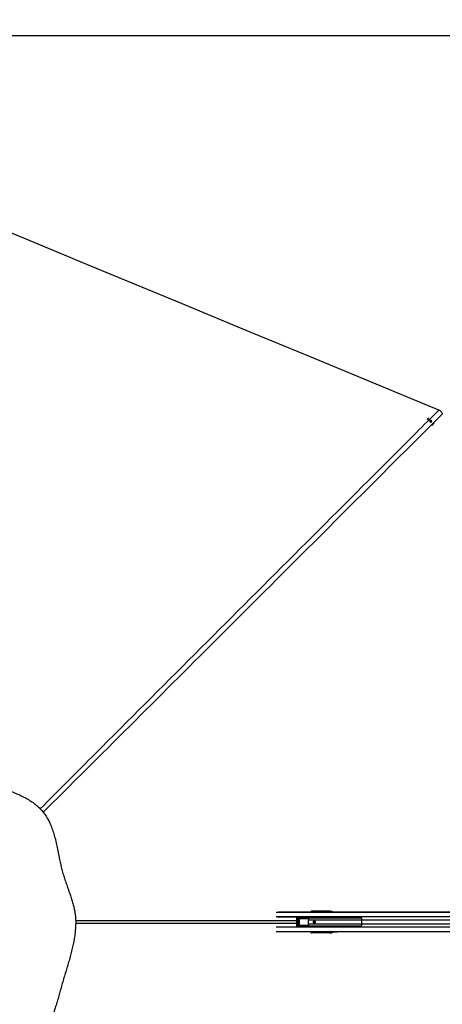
# Paper-space layout '3.5M DUO Surface Plate' of a CAD drawing. Header units: millimetres. Extents: x 20 to 26059, y 28 to 17638.
# Tile 39 of 66: x 6131 to 8177, y 12866 to 17638. Entities that reach past the tile are written whole.
import ezdxf

# ---------------------------------------------------------------- set-up
doc = ezdxf.new("R2010")
doc.units = ezdxf.units.MM
doc.layers.add('COMPONENT_GEOMETRY', color=7, linetype='Continuous')
doc.styles.add('SLDTEXTSTYLE0', font='TXT', dxfattribs={"width": 0.75})
doc.dimstyles.new('SLDDIMSTYLE0', dxfattribs={"dimtxt": 150, "dimasz": 6.604, "dimexe": 0, "dimexo": 0.0625, "dimgap": 37.5, "dimtad": 0, "dimtih": 1, "dimtoh": 1, "dimdec": 0, "dimlfac": 0.5, "dimrnd": 1e-09, "dimzin": 12, "dimdsep": 46, "dimtxsty": 'SLDTEXTSTYLE0', "dimsah": 1, "dimcen": 0.09, "dimadec": 0, "dimazin": 3, "dimtfac": 1, "dimtdec": 0, "dimtofl": 0, "dimtmove": 0, "dimatfit": 3, "dimfxl": 1, "dimfrac": 2, "dimtolj": 1, "dimtzin": 12, "dimarcsym": 0})

# ---------------------------------------------------------------- blocks, each defined once
blk = doc.blocks.new('_D_6')
at = {"layer": 'COMPONENT_GEOMETRY', "color": 7, "ltscale": 2}
for p, q in [((2197.2, 13286.2), (2197.2, 17567.6)), ((15999.8, 13309.5), (15999.8, 17567.6)), ((2197.2, 17561.2), (8876.8, 17561.2)), ((15999.8, 17561.2), (9320.1, 17561.2))]:
    blk.add_line(p, q, dxfattribs=at)
for points in [[(2197.2, 17561.2), (2203.8, 17560.2), (2203.8, 17562.2)], [(15999.8, 17561.2), (15993.1, 17562.2), (15993.1, 17560.2)]]:
    blk.add_solid(points, dxfattribs=at)
at = {"layer": 'COMPONENT_GEOMETRY', "color": 7, "ltscale": 2, "insert": (8876.8, 17635.5), "char_height": 150, "attachment_point": 1, "style": 'SLDTEXTSTYLE0'}
blk.add_mtext('6901', dxfattribs=at)

psp = doc.layouts.new('3.5M DUO Surface Plate')

# ---------------------------------------------------------------- linework, layer by layer
at = {"color": 7, "linetype": 'Continuous', "lineweight": 25, "ltscale": 2}
for p, q in [((8106.8, 15703.61), (8106.74, 15703.55)), ((8118.39, 15691.39), (8119.37, 15694.46)), ((8120.65, 15688.76), (8118.39, 15691.39)), ((8119.11, 15693.66), (8120.09, 15693.8)), ((8119.37, 15694.46), (8122.6, 15694.91)), ((8120.09, 15693.8), (8121.71, 15694.02)), ((8123.88, 15689.21), (8120.65, 15688.76)), ((8121.71, 15694.02), (8122.6, 15694.91)), ((8121.71, 15694.02), (8122.84, 15692.71)), ((8122.6, 15694.91), (8124.86, 15692.29)), ((8122.84, 15692.71), (8123.97, 15691.4)), ((8123.48, 15689.86), (8123.24, 15689.12)), ((8123.97, 15691.4), (8123.48, 15689.86)), ((8124.86, 15692.29), (8123.88, 15689.21)), ((8123.97, 15691.4), (8124.86, 15692.29)), ((8133.17, 15676.8), (8133.3, 15676.93)), ((7543.32, 13316.43), (7545.47, 13316.13)), ((7633.48, 13316.43), (7543.32, 13316.43)), ((7545.47, 13316.13), (7633.8, 13316.13)), ((7550.66, 13315.16), (7545.48, 13314.59)), ((7550.76, 13315.17), (7545.58, 13314.59)), ((7546.98, 13314.59), (7554.18, 13315.26)), ((7564.39, 13315.51), (7556.71, 13314.65)), ((7564.54, 13315.52), (7556.81, 13314.65)), ((7558.33, 13314.65), (7568.87, 13315.63)), ((7564.54, 13315.52), (7564.39, 13315.49)), ((7639.01, 13315.94), (7640.54, 13315.72)), ((7640.54, 13315.72), (7644.32, 13315.72)), ((7641.3, 13316.14), (7644.32, 13315.72)), ((7777.8, 13287.93), (7378.67, 13287.93)), ((7641.78, 13312.43), (7398.64, 13312.43)), ((7472.08, 13282.52), (7472.08, 13246.34)), ((7474.73, 13282.52), (7474.73, 13246.34)), ((7483.2, 13287.44), (7475.91, 13286.54)), ((7476.25, 13247.79), (7476.25, 13281.08)), ((7476.85, 13281.08), (7476.25, 13281.08)), ((7483.88, 13287.49), (7476.52, 13286.58)), ((7476.52, 13286.58), (7524.57, 13286.52)), ((7476.85, 13281.08), (7476.85, 13247.79)), ((7483.62, 13280.47), (7476.85, 13281.08)), ((7526.23, 13284.52), (7477.14, 13284.58)), ((7478.38, 13282.02), (7484.69, 13281.45)), ((7527.22, 13282.02), (7478.38, 13282.02)), ((7478.69, 13283.02), (7527.53, 13283.02)), ((7483.62, 13248.4), (7483.62, 13280.47)), ((7483.92, 13280.47), (7483.62, 13280.47)), ((7503.82, 13287.46), (7483.88, 13287.49)), ((7483.92, 13280.47), (7483.92, 13248.4)), ((7526.58, 13285.2), (7528.03, 13283.48)), ((7529.58, 13254.58), (7529.58, 13274.28)), ((7544.44, 13313.09), (7544.44, 13312.7)), ((7544.44, 13312.7), (7544.45, 13312.5)), ((7546.46, 13313.09), (7545.09, 13313.09)), ((7545.09, 13313.09), (7545.09, 13312.7)), ((7545.09, 13312.7), (7546.46, 13312.7)), ((7545.58, 13314.59), (7546.98, 13314.59)), ((7546.46, 13313.09), (7547.74, 13313.09)), ((7546.46, 13312.7), (7546.46, 13313.09)), ((7546.46, 13312.7), (7547.74, 13312.7)), ((7547.74, 13313.09), (7547.74, 13312.7)), ((7555.31, 13314.27), (7547.92, 13313.59)), ((7555.67, 13313.15), (7555.67, 13312.43)), ((7557.81, 13313.15), (7556.33, 13313.15)), ((7556.81, 13314.65), (7558.33, 13314.65)), ((7559.09, 13313.15), (7557.81, 13313.15)), ((7569.83, 13314.63), (7559.27, 13313.65)), ((7634.46, 13314.48), (7570.11, 13314.48)), ((7638.62, 13313.72), (7637.09, 13313.94)), ((7637.93, 13312.04), (7637.48, 13311.95)), ((7646.9, 13312.04), (7637.93, 13312.04)), ((7640.18, 13311.8), (7646.9, 13312.04)), ((7644.83, 13312.43), (7641.78, 13312.43)), ((7662.78, 13312.43), (7644.83, 13312.43)), ((7668.86, 13312.43), (7662.78, 13312.43)), ((8478.86, 13312.43), (7668.86, 13312.43)), ((7787.95, 13254.58), (7787.95, 13274.28)), ((7378.67, 13240.93), (7777.8, 13240.93)), ((7475.91, 13242.32), (7483.2, 13241.42)), ((7476.85, 13247.79), (7476.25, 13247.79)), ((7524.57, 13242.35), (7476.52, 13242.29)), ((7476.52, 13242.29), (7483.88, 13241.38)), ((7476.85, 13247.79), (7483.62, 13248.4)), ((7477.14, 13244.28), (7526.23, 13244.34)), ((7484.69, 13247.41), (7478.38, 13246.84)), ((7478.38, 13246.84), (7527.22, 13246.84)), ((7527.53, 13245.84), (7478.69, 13245.84)), ((7483.92, 13248.4), (7483.62, 13248.4)), ((7503.82, 13241.4), (7483.88, 13241.38)), ((7641.78, 13216.43), (7398.64, 13216.43)), ((7545.47, 13212.74), (7543.32, 13212.43)), ((7633.48, 13212.43), (7543.32, 13212.43)), ((7544.44, 13216.17), (7544.44, 13215.77)), ((7546.46, 13216.17), (7545.09, 13216.17)), ((7545.09, 13216.17), (7545.09, 13215.77)), ((7545.09, 13215.77), (7546.46, 13215.77)), ((7633.8, 13212.74), (7545.47, 13212.74)), ((7545.48, 13214.28), (7550.66, 13213.7)), ((7545.58, 13214.27), (7545.48, 13214.28)), ((7546.98, 13214.27), (7545.58, 13214.27)), ((7545.58, 13214.27), (7550.76, 13213.69)), ((7547.74, 13216.17), (7546.46, 13216.17)), ((7546.46, 13215.77), (7546.46, 13216.17)), ((7547.74, 13215.77), (7546.46, 13215.77)), ((7554.18, 13213.61), (7546.98, 13214.27)), ((7547.74, 13216.17), (7547.74, 13215.77)), ((7547.92, 13215.27), (7555.31, 13214.59)), ((7555.67, 13216.43), (7555.67, 13215.71)), ((7556.33, 13215.71), (7557.81, 13215.71)), ((7556.71, 13214.22), (7564.4, 13213.36)), ((7556.71, 13214.22), (7556.81, 13214.21)), ((7558.33, 13214.21), (7556.81, 13214.21)), ((7556.81, 13214.21), (7564.54, 13213.35)), ((7557.81, 13215.71), (7559.09, 13215.71)), ((7568.87, 13213.24), (7558.33, 13214.21)), ((7559.27, 13215.21), (7569.83, 13214.24)), ((7564.4, 13213.36), (7564.54, 13213.35)), ((7570.11, 13214.39), (7634.46, 13214.39)), ((7637.09, 13214.93), (7638.62, 13215.14)), ((7637.48, 13216.91), (7637.93, 13216.82)), ((7646.9, 13216.82), (7637.93, 13216.82)), ((7640.54, 13213.14), (7639.01, 13212.93)), ((7646.9, 13216.82), (7640.18, 13217.06)), ((7644.32, 13213.15), (7640.54, 13213.14)), ((7641.3, 13212.72), (7644.32, 13213.15)), ((7644.83, 13216.43), (7641.78, 13216.43)), ((7662.78, 13216.43), (7644.83, 13216.43)), ((7668.86, 13216.43), (7662.78, 13216.43)), ((8823.01, 13216.43), (7668.86, 13216.43))]:
    psp.add_line(p, q, dxfattribs=at)
at = {"color": 8, "linetype": 'Continuous', "lineweight": 25, "ltscale": 2}
for p, q in [((8823.01, 13311.33), (7372.46, 13311.33)), ((8825.65, 13289.73), (7373.21, 13289.73)), ((7637.93, 13312.04), (7384.93, 13312.04)), ((7472.08, 13282.52), (7474.73, 13282.52)), ((7529.81, 13280.95), (7484.53, 13280.95)), ((7484.69, 13281.45), (7529.79, 13281.45)), ((7527.21, 13286.33), (7525.57, 13286.1)), ((7785.96, 13283.59), (7529.51, 13283.59)), ((7787.95, 13274.28), (7529.58, 13274.28)), ((7544.37, 13312.46), (7544.37, 13312.43)), ((7544.44, 13313.09), (7545.09, 13313.09)), ((7544.44, 13312.7), (7545.09, 13312.7)), ((7545.47, 13314.58), (7545.58, 13314.59)), ((7555.14, 13312.43), (7555.31, 13314.27)), ((7555.6, 13314.19), (7555.44, 13312.43)), ((7556.26, 13314.48), (7555.59, 13314.48)), ((7555.67, 13313.15), (7556.33, 13313.15)), ((7556.33, 13313.15), (7556.33, 13312.43)), ((7556.71, 13314.65), (7556.81, 13314.65)), ((7557.81, 13312.43), (7557.81, 13313.15)), ((7559.09, 13313.15), (7559.09, 13312.43)), ((7569.63, 13312.43), (7569.82, 13314.56)), ((7570.11, 13314.48), (7569.93, 13312.43)), ((7634.58, 13312.43), (7634.46, 13314.48)), ((7637.09, 13313.94), (7637.18, 13312.43)), ((8823.01, 13312.04), (7646.9, 13312.04)), ((8741.79, 13274.28), (7787.95, 13274.28)), ((8825.65, 13239.13), (7373.21, 13239.13)), ((7472.08, 13246.34), (7474.73, 13246.34)), ((7484.53, 13247.91), (7529.9, 13247.91)), ((7529.83, 13247.41), (7484.69, 13247.41)), ((7529.41, 13245.53), (7528.03, 13245.39)), ((7785.96, 13245.27), (7529.51, 13245.27)), ((7787.95, 13254.58), (7529.58, 13254.58)), ((8741.79, 13254.58), (7787.95, 13254.58)), ((8823.01, 13217.53), (7372.46, 13217.53)), ((7637.93, 13216.82), (7384.93, 13216.82)), ((7544.37, 13216.43), (7544.37, 13216.41)), ((7545.09, 13216.17), (7544.44, 13216.17)), ((7545.09, 13215.77), (7544.44, 13215.77)), ((7555.31, 13214.59), (7555.14, 13216.43)), ((7555.44, 13216.43), (7555.6, 13214.68)), ((7555.59, 13214.39), (7556.27, 13214.39)), ((7555.67, 13215.71), (7556.33, 13215.71)), ((7556.33, 13216.43), (7556.33, 13215.71)), ((7557.81, 13215.71), (7557.81, 13216.43)), ((7559.09, 13216.43), (7559.09, 13215.71)), ((7569.82, 13214.3), (7569.63, 13216.43)), ((7569.93, 13216.43), (7570.11, 13214.39)), ((7634.46, 13214.39), (7634.58, 13216.43)), ((7637.18, 13216.43), (7637.09, 13214.93)), ((8823.01, 13216.82), (7646.9, 13216.82))]:
    psp.add_line(p, q, dxfattribs=at)
at = {"color": 7, "linetype": 'Continuous', "lineweight": 25, "ltscale": 2, "flags": 128}
for points in [[(8160.96, 15745.97), (7856.38, 15872.13), (7542.3, 16002.22), (7228.22, 16132.32), (6914.15, 16262.41), (6475.97, 16443.91), (6161.89, 16574.01), (5847.82, 16704.1), (5707.69, 16762.15)], [(8124.96, 15694.63), (8123.52, 15695.79), (8121.79, 15696.35), (8120.04, 15696.23), (8118.53, 15695.43), (8117.49, 15694.09), (8117.08, 15692.41), (8117.36, 15690.64), (8118.29, 15689.05), (8119.73, 15687.88), (8121.46, 15687.32), (8123.21, 15687.44), (8124.72, 15688.24), (8125.76, 15689.58), (8126.17, 15691.27), (8125.89, 15693.04), (8124.96, 15694.63)], [(8135.84, 15680.23), (8137.23, 15683.34), (8137.46, 15684.12)], [(7557.74, 13269.43), (7559.53, 13269.05), (7561.05, 13267.97), (7562.07, 13266.35), (7562.43, 13264.43), (7562.07, 13262.52), (7561.05, 13260.9), (7559.53, 13259.81), (7557.74, 13259.43), (7555.94, 13259.81), (7554.42, 13260.9), (7553.4, 13262.52), (7553.04, 13264.43), (7553.4, 13266.35), (7554.42, 13267.97), (7555.94, 13269.05), (7557.74, 13269.43)]]:
    psp.add_lwpolyline(points, dxfattribs=at)
at = {"color": 7, "linetype": 'Continuous', "lineweight": 25, "ltscale": 4}
for centre, radius, start, end in [((8117.98, 15692.35), 15.87, 112.34608, 155.94604), ((8120.45, 15691.19), 2.63, 97.78103, 122.461), ((8120.46, 15690.71), 3.1, 39.99985, 96.82408), ((8120.59, 15690.71), 3.01, 343.65464, 41.71754), ((8121.03, 15690.63), 2.56, 323.36924, 342.49706), ((8122.08, 15688.22), 15.91, 286.22635, 329.85417), ((7550.86, 13315.39), 0.237, 186.43456, 247.28386), ((7554.26, 13315.46), 0.221, 188.21714, 248.70918), ((7564.59, 13315.69), 0.177, 195.53782, 253.61132), ((7568.91, 13315.78), 0.16, 199.86953, 255.9471), ((7632.68, 13314.73), 1.8, 352.04744, 51.33082), ((7639.07, 13313.96), 1.98, 91.67426, 180.51497), ((7640.6, 13313.74), 1.98, 91.67788, 180.5149), ((7474.97, 13285), 2.21, 348.99942, 45.46972), ((7477.6, 13282.81), 1.1, 314.42842, 10.96046), ((7485.07, 13281.06), 0.553, 134.44503, 190.9314), ((7525.4, 13285.5), 0.622, 74.74045, 108.34391), ((7525.12, 13285.53), 1.5, 317.48006, 347.10431), ((7527.13, 13283.03), 1.01, 275.22521, 26.29759), ((7526.45, 13282.81), 1.1, 314.42842, 10.96046), ((7526.46, 13284.71), 2, 302.39553, 321.96939), ((7588.04, 13274.32), 58.46, 174.4898, 180.0382), ((7546.94, 13313.61), 0.98, 358.80127, 87.56508), ((7559.7, 13264.43), 5.05, 103.03862, 256.96138), ((7555.4, 13315.82), 1.35, 265.98184, 277.89709), ((7555.7, 13315.07), 0.889, 243.54962, 263.19661), ((7559.36, 13264.65), 3.26, 37.32556, 183.77153), ((7558.29, 13313.67), 0.98, 358.80093, 87.56543), ((7570.22, 13315.36), 0.888, 243.54298, 263.21613), ((7570.23, 13315.33), 0.804, 240.0974, 262.18058), ((7641.8, 13293.06), 19.37, 90.0407, 101.51414), ((7644.84, 13293.07), 19.36, 90.03956, 101.41633), ((7743.92, 13274.34), 44.03, 359.91703, 7.29202), ((7474.97, 13243.86), 2.21, 314.53028, 11.00058), ((7477.6, 13246.05), 1.1, 349.03954, 45.57158), ((7485.07, 13247.81), 0.553, 169.0686, 225.55497), ((7525.4, 13243.36), 0.622, 251.65609, 285.25955), ((7525.12, 13243.33), 1.5, 12.89569, 42.51994), ((7526.45, 13246.05), 1.1, 349.03954, 45.57158), ((7527.13, 13245.84), 1.01, 333.70241, 84.77479), ((7526.46, 13244.16), 2, 38.03061, 57.60447), ((7588.04, 13254.55), 58.46, 179.9618, 185.5102), ((7559.37, 13264.25), 3.27, 176.79202, 322.11089), ((7743.92, 13254.52), 44.03, 352.70798, 0.08297), ((7546.94, 13215.25), 0.98, 272.43492, 1.19873), ((7550.86, 13213.48), 0.237, 112.71614, 173.56544), ((7554.26, 13213.4), 0.221, 111.29082, 171.78286), ((7555.7, 13213.79), 0.889, 96.80339, 116.45038), ((7555.4, 13213.05), 1.35, 82.10291, 94.01816), ((7558.29, 13215.19), 0.98, 272.43457, 1.19907), ((7564.59, 13213.18), 0.177, 106.38868, 164.46218), ((7568.91, 13213.08), 0.16, 104.0529, 160.13047), ((7570.22, 13213.5), 0.888, 96.78387, 116.45702), ((7570.23, 13213.54), 0.804, 97.81942, 119.9026), ((7632.68, 13214.14), 1.8, 308.66918, 7.95256), ((7639.07, 13214.91), 1.98, 179.48503, 268.32574), ((7641.8, 13235.8), 19.37, 258.48586, 269.9593), ((7640.6, 13215.12), 1.98, 179.4851, 268.32212), ((7644.84, 13235.79), 19.36, 258.58367, 269.96044)]:
    psp.add_arc(centre, radius, start, end, dxfattribs=at)
at = {"color": 8, "linetype": 'Continuous', "lineweight": 25, "ltscale": 4}
for centre, radius, start, end in [((7544.43, 13314.8), 1.69, 355.15913, 51.99266), ((7544.34, 13300.71), 11.75, 89.84406, 93.74749), ((7544.34, 13228.16), 11.75, 266.25251, 270.15594), ((7544.43, 13214.07), 1.69, 308.00734, 4.84087)]:
    psp.add_arc(centre, radius, start, end, dxfattribs=at)
at = {"color": 7, "linetype": 'Continuous', "lineweight": 25, "ltscale": 4}
for centre, major_axis, ratio, start_param, end_param in [((7543.55, 13312.4), (-1.39, 3.83), 0.9099183, 5.9634519, 7.5354042), ((7545.56, 13312.11), (-0.67, 3.97), 0.9341486, 6.1269294, 7.6988817), ((7484.52, 13314.13), (103.01, 2), 0.0006456, 5.4091331, 5.4532822), ((7484.52, 13313.63), (103.02, 2.5), 0.0008479, 5.410821, 5.4549701), ((7484.52, 13314.13), (103.01, 2), 0.0006456, 5.6001761, 5.6700099), ((7484.52, 13313.63), (103.02, 2.5), 0.0008479, 5.6018639, 5.6716978), ((7635.62, 13316.15), (6.02, -0.1), 0.0439267, 0.3400331, 1.9355792), ((7635.23, 13315.94), (4.01, -0.07), 0.0439267, 0.3400331, 1.9355792), ((7644.23, 13309.72), (0, 6), 0.325952, 5.1811209, 6.2371821), ((7476.43, 13282.58), (4.25, 0.28), 0.9398079, 1.4848785, 3.0837803), ((7477.08, 13282.58), (2.34, 0.2), 0.8523674, 1.4714348, 3.0703366), ((7478.76, 13281.02), (2.51, -0.16), 0.7949603, 1.6516283, 3.1927422), ((7478.44, 13281.02), (1.59, -0.11), 0.6287674, 1.6528097, 3.1939236), ((7483.75, 13283.48), (4.68, 0.39), 0.8523674, 1.4714348, 1.6167701), ((7484.71, 13280.45), (1.09, -0.06), 0.9159717, 1.6415376, 3.1826516), ((7484.55, 13280.45), (0.628, -0.04), 0.7949603, 1.6516283, 3.1927422), ((7478.47, 13289.32), (271.41, -0.5), 0.0066965, 4.8059524, 4.8837312), ((7520.3, 13279.93), (8.16, 0), 0.8194677, 0.4800861, 0.7564561), ((7604.69, 13273.45), (109.04, -10.9), 0.0105825, 2.3228225, 2.3620257), ((7545.59, 13313.09), (0, 1.5), 0.3342183, 0.0349066, 1.5707963), ((7547, 13313.09), (0, 1.5), 0.3560683, 0.0349066, 1.5707963), ((7547.92, 13313.09), (0, 0.5), 0.3779182, 0.0349066, 1.5707963), ((7553.85, 13314.23), (1.45, 0.27), 0.6750908, 6.0572664, 6.2512671), ((7553.68, 13314.14), (1.9, 0.39), 0.7714597, 6.0537735, 6.2477743), ((7556.83, 13313.15), (0, 1.5), 0.3342183, 0.0349066, 1.5707963), ((7558.35, 13313.15), (0, 1.5), 0.3560683, 0.0349066, 1.5707963), ((7559.27, 13313.15), (0, 0.5), 0.3779182, 0.0349066, 1.5707963), ((7571.09, 13314.13), (0, 2.5), 0.5135386, 1.3702338, 1.3962634), ((7571.55, 13314.13), (0, 2), 0.7293247, 1.3702338, 1.3962634), ((7635.2, 13313.94), (2.01, -0.2), 0.2467583, 0.3757974, 1.9713436), ((7639.76, 13311.95), (2.43, 0.06), 0.0655914, 2.7876113, 4.8830134), ((7662.78, 13152.43), (314.72, 0), 0.5083921, 1.5707963, 1.6400089), ((7668.86, 13152.43), (314.72, 0), 0.5083921, 1.5707963, 1.6406095), ((7476.43, 13246.29), (4.25, -0.28), 0.9398079, 3.199405, 4.7983068), ((7477.08, 13246.29), (2.34, -0.2), 0.8523674, 3.2128487, 4.8117505), ((7478.76, 13247.85), (2.51, 0.16), 0.7949603, 3.0904431, 4.631557), ((7478.44, 13247.85), (1.59, 0.11), 0.6287674, 3.0892617, 4.6303757), ((7483.75, 13245.38), (4.68, -0.39), 0.8523674, 4.6664153, 4.8117505), ((7484.71, 13248.41), (1.09, 0.06), 0.9159717, 3.1005338, 4.6416477), ((7484.55, 13248.41), (0.628, 0.04), 0.7949603, 3.0904431, 4.631557), ((7478.47, 13239.55), (271.41, 0.5), 0.0066965, 1.3994759, 1.4772329), ((7520.3, 13248.93), (8.16, 0), 0.8194677, 5.5267292, 5.8030992), ((7604.69, 13255.41), (109.04, 10.9), 0.0105825, 3.9211596, 3.9603628), ((7543.55, 13216.47), (1.39, 3.83), 0.9099183, 1.8893738, 3.4613261), ((7545.56, 13216.75), (0.67, 3.97), 0.9341486, 1.7258962, 3.2978485), ((7545.59, 13215.77), (0, 1.5), 0.3342183, 1.5707963, 3.1066861), ((7547, 13215.77), (0, 1.5), 0.3560683, 1.5707963, 3.1066861), ((7547.92, 13215.77), (0, 0.5), 0.3779182, 1.5707963, 3.1066861), ((7484.52, 13214.73), (103.01, -2), 0.0006456, 0.8299031, 0.8740522), ((7484.52, 13215.23), (103.02, -2.5), 0.0008479, 0.8282152, 0.8723643), ((7553.85, 13214.64), (1.45, -0.27), 0.6750908, 0.0319182, 0.2259189), ((7553.68, 13214.73), (1.9, -0.39), 0.7714597, 0.035411, 0.2294118), ((7556.83, 13215.71), (0, 1.5), 0.3342183, 1.5707963, 3.1066861), ((7558.35, 13215.71), (0, 1.5), 0.3560683, 1.5707963, 3.1066861), ((7559.27, 13215.71), (0, 0.5), 0.3779182, 1.5707963, 3.1066861), ((7484.52, 13214.73), (103.01, -2), 0.0006456, 0.6131754, 0.6830093), ((7484.52, 13215.23), (103.02, -2.5), 0.0008479, 0.6114875, 0.6813214), ((7571.09, 13214.73), (0, 2.5), 0.5135386, 1.7453293, 1.7713589), ((7571.55, 13214.73), (0, 2), 0.7293247, 1.7453293, 1.7713589), ((7635.62, 13212.71), (6.02, 0.1), 0.0439267, 4.3476061, 5.9431522), ((7635.23, 13212.92), (4.01, 0.07), 0.0439267, 4.3476061, 5.9431522), ((7635.2, 13214.92), (2.01, 0.2), 0.2467583, 4.3118418, 5.9073879), ((7639.76, 13216.91), (2.43, -0.06), 0.0655914, 1.4001719, 3.495574), ((7662.78, 13376.43), (314.72, 0), 0.5083921, 4.6431765, 4.712389), ((7644.23, 13219.14), (0, 6), 0.325952, 3.1875959, 4.243657), ((7668.86, 13376.43), (314.72, 0), 0.5083921, 4.6425758, 4.712389)]:
    psp.add_ellipse(centre, major_axis=major_axis, ratio=ratio, start_param=start_param, end_param=end_param, dxfattribs=at)
at = {"color": 8, "linetype": 'Continuous', "lineweight": 25, "ltscale": 4}
for centre, major_axis, ratio, start_param, end_param in [((7640.45, 13309.73), (0, 6), 0.325882, 5.1803831, 6.2373163), ((7497.47, 13284.2), (45.22, 4.52), 0.0107076, 5.3540108, 5.4135791), ((7547.92, 13312.7), (0, 0.5), 0.3779182, 1.5707963, 2.1251563), ((7638.56, 13309.73), (0, 4), 0.325952, 5.4553419, 6.2371821), ((7497.47, 13244.66), (45.22, -4.52), 0.0107076, 0.8696062, 0.9291745), ((7546.24, 13216.4), (0.7, 1.92), 0.9099183, 1.8893738, 2.2076254), ((7547.92, 13216.17), (0, 0.5), 0.3779182, 1.0164363, 1.5707963), ((7638.56, 13219.14), (0, 4), 0.325952, 3.1875959, 3.969436), ((7640.45, 13219.14), (0, 6), 0.325882, 3.1874616, 4.2443948)]:
    psp.add_ellipse(centre, major_axis=major_axis, ratio=ratio, start_param=start_param, end_param=end_param, dxfattribs=at)
at = {"color": 8, "linetype": 'Continuous', "lineweight": 25, "ltscale": 2}
for points, knots in [([(6230.35, 13813.04), (6319.7, 13902.74), (6568.98, 14153.01), (7139.1, 14723.66), (7693.35, 15278.22), (8087.42, 15672.4), (8160.96, 15745.97)], [0, 0, 0, 0, 0.1390537, 0.3879608, 0.8857777, 1, 1, 1, 1]), ([(8177.35, 15726.94), (7899.83, 15449.54), (7342.93, 14892.88), (6699.01, 14249.13), (6332.03, 13883.58), (6244.83, 13796.71)], [0, 0, 0, 0, 0.4309487, 0.8647795, 1, 1, 1, 1]), ([(7549.37, 13315.02), (7549.55, 13315.12), (7549.94, 13315.31), (7550.39, 13315.35), (7550.62, 13315.36)], [0, 0, 0, 0, 0.49092583, 1, 1, 1, 1]), ([(7563.37, 13315.39), (7563.5, 13315.45), (7563.81, 13315.6), (7564.19, 13315.63), (7564.42, 13315.64)], [0, 0, 0, 0, 0.3974892, 1, 1, 1, 1]), ([(6402.07, 13271.41), (6495.9, 13271.51), (6811.7, 13271.85), (7168.38, 13271.95), (7431.23, 13271.99), (7472.08, 13271.99)], [0, 0, 0, 0, 0.2630805, 0.8854677, 1, 1, 1, 1]), ([(7528.03, 13283.48), (7528.29, 13283.45), (7528.75, 13283.4), (7529.2, 13283.35), (7529.41, 13283.33)], [0, 0, 0, 0, 0.5543652, 1, 1, 1, 1]), ([(7472.08, 13256.91), (7159.54, 13256.94), (6802.84, 13256.96), (6446.18, 13257.4), (6402.02, 13257.45)], [0, 0, 0, 0, 0.8761973, 1, 1, 1, 1]), ([(7525.57, 13242.76), (7525.94, 13242.71), (7526.49, 13242.64), (7527.04, 13242.56), (7527.21, 13242.54)], [0, 0, 0, 0, 0.6765435, 1, 1, 1, 1]), ([(7550.62, 13213.5), (7550.56, 13213.5), (7550.2, 13213.52), (7549.76, 13213.6), (7549.43, 13213.79), (7549.34, 13213.85)], [0, 0, 0, 0, 0.1389233, 0.7600603, 1, 1, 1, 1]), ([(7564.42, 13213.22), (7564.35, 13213.23), (7564, 13213.25), (7563.6, 13213.31), (7563.32, 13213.46), (7563.28, 13213.48)], [0, 0, 0, 0, 0.16138196, 0.85063655, 1, 1, 1, 1])]:
    psp.add_open_spline(points, degree=3, knots=knots, dxfattribs=at)
at = {"color": 7, "linetype": 'Continuous', "lineweight": 25, "ltscale": 2}
for points, knots in [([(8160.96, 15745.97), (8162.4, 15745.29), (8165.33, 15743.93), (8169.14, 15741.03), (8172.37, 15737.52), (8175.36, 15732.91), (8176.61, 15729.17), (8177.35, 15726.94)], [0, 0, 0, 0, 0.1827506, 0.3708754, 0.547794, 0.7303326, 1, 1, 1, 1]), ([(5952, 13946.51), (5942.87, 13950.16), (5924.65, 13957.43), (5897.97, 13969.17), (5871.72, 13980.94), (5845.7, 13992.45), (5821.1, 14002.68), (5797.71, 14011.44), (5775.46, 14018.6), (5754.68, 14023.93), (5735.47, 14027.51), (5718, 14029.64), (5700.33, 14030.51), (5680.54, 14030.06), (5658.74, 14027.83), (5635.21, 14023.43), (5612.03, 14017.37), (5589.19, 14009.97), (5566.64, 14001.5), (5542.79, 13991.6), (5517.55, 13980.4), (5490.74, 13968.13), (5463.63, 13955.83), (5436.08, 13943.91), (5408.62, 13933.07), (5381.57, 13923.02), (5355.1, 13913.45), (5328.74, 13903.86), (5302.58, 13893.95), (5276.74, 13883.39), (5251.34, 13871.88), (5226.55, 13859.06), (5203.5, 13845.14), (5182.39, 13830.08), (5163.42, 13814.04), (5146.04, 13796.47), (5130.16, 13777.71), (5115.66, 13757.95), (5102.36, 13737.32), (5090.09, 13715.98), (5078.67, 13694.06), (5067.18, 13670.1), (5055.53, 13644.07), (5043.54, 13615.91), (5031.59, 13587.24), (5019.43, 13558.29), (5006.76, 13528.95), (4993.97, 13499.3), (4981.33, 13469.25), (4969.33, 13439.13), (4959.08, 13410.94), (4950.61, 13384.64), (4943.84, 13360.26), (4938.27, 13335.58), (4934.45, 13312.61), (4932.18, 13291.52), (4931.16, 13272.43), (4931.23, 13253.36), (4932.65, 13232.3), (4935.79, 13209.36), (4940.89, 13184.75), (4947.37, 13160.59), (4954.95, 13136.84), (4963.39, 13113.42), (4973.08, 13088.69), (4983.95, 13062.59), (4995.85, 13034.98), (5007.82, 13007.31), (5019.53, 12979.61), (5030.62, 12952.16), (5041.21, 12925.45), (5051.47, 12899.75), (5061.62, 12875.14), (5071.91, 12851.54), (5082.56, 12828.87), (5093.82, 12807.07), (5105.9, 12786.14), (5118.99, 12766.13), (5133.26, 12747.15), (5151.31, 12726.63), (5173.81, 12705.26), (5199.97, 12682.26), (5227.51, 12660.42), (5256.3, 12639.65), (5286.43, 12619.96), (5317.79, 12601.45), (5351.99, 12583.28), (5388.98, 12565.87), (5428.82, 12549.59), (5469.57, 12535.37), (5511.15, 12523.26), (5553.49, 12513.4), (5589.29, 12507.14), (5618.2, 12503.36), (5640.04, 12501.16), (5661.99, 12499.62), (5683.88, 12498.77), (5705.49, 12498.58), (5728.15, 12499.9), (5751.72, 12502.81), (5776.22, 12507.35), (5800.33, 12513.07), (5824.17, 12519.74), (5847.92, 12527.18), (5871.76, 12535.25), (5895.87, 12543.82), (5920.39, 12552.77), (5945.36, 12561.91), (5972.73, 12571.92), (6002.28, 12582.94), (6033.86, 12595.25), (6065.39, 12608.4), (6092.26, 12620.7), (6114.64, 12631.91), (6132.65, 12641.64), (6150.68, 12652.22), (6168.7, 12663.83), (6186.66, 12676.65), (6204.38, 12690.83), (6220.83, 12705.78), (6235.85, 12721.25), (6249.29, 12737.2), (6261.35, 12754.51), (6272.17, 12772.91), (6281.8, 12792.26), (6290.4, 12812.4), (6298.18, 12833.26), (6305.66, 12855.81), (6312.96, 12880.12), (6320.29, 12906.23), (6327.63, 12933.08), (6335.33, 12960.46), (6343.46, 12988.02), (6351.73, 13015.52), (6359.96, 13042.82), (6367.97, 13069.95), (6375.57, 13096.95), (6382.59, 13123.9), (6388.87, 13150.86), (6394.2, 13177.9), (6398.38, 13205.03), (6400.92, 13229.54), (6402.1, 13251.31), (6402.35, 13270.27), (6401.31, 13289.14), (6398.98, 13307.77), (6395.35, 13327.65), (6390.31, 13348.65), (6383.94, 13370.7), (6376.91, 13392.41), (6369.15, 13414.9), (6360.87, 13438.31), (6352.35, 13462.78), (6344.29, 13487.41), (6337.02, 13512.2), (6330.82, 13536.97), (6325.39, 13561.39), (6319.86, 13588.32), (6314.09, 13617.34), (6307.63, 13648.11), (6300.58, 13677.45), (6292.45, 13705.51), (6283.28, 13730.86), (6273.03, 13753.56), (6261.84, 13773.68), (6248.94, 13792.46), (6234.31, 13809.65), (6218.29, 13825.28), (6199.99, 13840.33), (6179.37, 13854.52), (6156.53, 13867.73), (6132.91, 13879.45), (6108.65, 13890), (6083.81, 13899.7), (6058.44, 13908.89), (6032.54, 13917.84), (6006.1, 13926.89), (5979.12, 13936.27), (5961.1, 13943.08), (5952, 13946.51)], [0, 0, 0, 0, 0.0062079, 0.0123847, 0.0185275, 0.0246372, 0.0307136, 0.0357515, 0.0407646, 0.0457516, 0.0494761, 0.0531858, 0.0568885, 0.0606336, 0.0656625, 0.0707159, 0.0757949, 0.0808976, 0.0860264, 0.0911809, 0.0973971, 0.1036484, 0.1099362, 0.116261, 0.1226055, 0.1285507, 0.1344958, 0.140439, 0.1463799, 0.1523162, 0.1582479, 0.1641726, 0.1700884, 0.1753383, 0.1805792, 0.1857567, 0.1909068, 0.1960997, 0.2013354, 0.2066101, 0.2119258, 0.2172802, 0.2237536, 0.2302781, 0.2368554, 0.2434816, 0.2500953, 0.257012, 0.2639405, 0.2708741, 0.2778026, 0.2832351, 0.2886523, 0.294047, 0.2994131, 0.303457, 0.3074802, 0.3114793, 0.3154719, 0.3208122, 0.32617, 0.3315397, 0.3369132, 0.3422865, 0.3476539, 0.3540791, 0.3604808, 0.3668553, 0.3731968, 0.3794439, 0.385547, 0.3914459, 0.3971495, 0.4026894, 0.4080894, 0.4133727, 0.4185521, 0.423644, 0.4286621, 0.4336209, 0.4408799, 0.4482224, 0.4556009, 0.4630515, 0.4706144, 0.4783049, 0.4860229, 0.4950456, 0.5040918, 0.5131652, 0.5222698, 0.5314085, 0.540585, 0.5451896, 0.5498053, 0.5544326, 0.5590731, 0.5636265, 0.5680646, 0.5733929, 0.5787174, 0.5840504, 0.5894025, 0.5947854, 0.6002096, 0.6056867, 0.6112314, 0.6168532, 0.6225079, 0.6296062, 0.6367709, 0.6440355, 0.6514438, 0.6557602, 0.6601503, 0.6646266, 0.669204, 0.6739001, 0.6787296, 0.6836315, 0.6879634, 0.6923325, 0.6967724, 0.7013022, 0.7059222, 0.710634, 0.7154345, 0.7203229, 0.7260147, 0.7318156, 0.7377239, 0.743736, 0.7497899, 0.7558437, 0.7618906, 0.7679227, 0.7739342, 0.7799172, 0.7858631, 0.7917629, 0.7976083, 0.8033903, 0.807398, 0.8113778, 0.815348, 0.8193167, 0.8232851, 0.8282375, 0.8331799, 0.8381049, 0.843009, 0.8485831, 0.8541205, 0.8596181, 0.8650715, 0.8704441, 0.8757132, 0.8808802, 0.8878858, 0.894593, 0.9010551, 0.9073121, 0.913395, 0.9183508, 0.923216, 0.9280042, 0.9327336, 0.93743, 0.9421128, 0.9477263, 0.9533461, 0.9589832, 0.9646483, 0.9703546, 0.9761134, 0.9819397, 0.9878498, 0.9938627, 1, 1, 1, 1]), ([(7554.04, 13315.43), (7554.16, 13315.43), (7554.41, 13315.43), (7554.8, 13315.35), (7555.18, 13315.16), (7555.47, 13314.86), (7555.55, 13314.6), (7555.59, 13314.48)], [0, 0, 0, 0, 0.1896446, 0.3879697, 0.5975501, 0.8043874, 1, 1, 1, 1]), ([(7555.31, 13314.47), (7555.28, 13314.57), (7555.24, 13314.76), (7555.11, 13314.93), (7554.97, 13315.06), (7554.86, 13315.13), (7554.67, 13315.21), (7554.45, 13315.26), (7554.27, 13315.26), (7554.18, 13315.26)], [0, 0, 0, 0, 0.2040023, 0.3683626, 0.408921, 0.5625524, 0.6085214, 0.8026792, 1, 1, 1, 1]), ([(7568.76, 13315.73), (7568.88, 13315.73), (7569.09, 13315.72), (7569.41, 13315.66), (7569.7, 13315.53), (7569.94, 13315.32), (7570.06, 13315.1), (7570.13, 13314.83), (7570.13, 13314.67), (7570.12, 13314.53)], [0, 0, 0, 0, 0.1677564, 0.3094339, 0.4420937, 0.5973551, 0.7692503, 0.8002363, 1, 1, 1, 1]), ([(7569.83, 13314.63), (7569.84, 13314.75), (7569.85, 13314.98), (7569.74, 13315.27), (7569.57, 13315.46), (7569.43, 13315.54), (7569.3, 13315.58), (7569.22, 13315.6), (7569.05, 13315.63), (7568.96, 13315.63), (7568.87, 13315.63)], [0, 0, 0, 0, 0.2158963, 0.428964, 0.580262, 0.6862205, 0.7011199, 0.813425, 0.8320613, 1, 1, 1, 1]), ([(7529.51, 13283.59), (7529.38, 13283.92), (7529.08, 13284.65), (7528.05, 13285.86), (7526.26, 13287.09), (7524.09, 13287.8), (7522.52, 13287.93), (7521.91, 13287.93), (7521.91, 13287.93)], [0, 0, 0, 0, 0.1251353, 0.2780452, 0.4928383, 0.8046517, 0.9973289, 1, 1, 1, 1]), ([(7524.57, 13286.52), (7524.57, 13286.52), (7524.67, 13286.51), (7524.9, 13286.44), (7525.09, 13286.22), (7525.21, 13286.09)], [0, 0, 0, 0, 0.0107197, 0.4231755, 1, 1, 1, 1]), ([(7524.57, 13286.52), (7524.57, 13286.52), (7524.72, 13286.51), (7525.08, 13286.45), (7525.39, 13286.23), (7525.57, 13286.1)], [0, 0, 0, 0, 0.0107678, 0.4232718, 1, 1, 1, 1]), ([(7526.23, 13284.52), (7526.08, 13284.76), (7525.89, 13285.09), (7525.61, 13285.52), (7525.4, 13285.82), (7525.27, 13286.01), (7525.21, 13286.09)], [0, 0, 0, 0, 0.425573, 0.5656547, 0.7944949, 1, 1, 1, 1]), ([(7525.57, 13286.1), (7525.62, 13286.05), (7525.75, 13285.94), (7526.1, 13285.63), (7526.38, 13285.38), (7526.58, 13285.2)], [0, 0, 0, 0, 0.1842024, 0.4072555, 1, 1, 1, 1]), ([(7529.85, 13279.93), (7529.87, 13280.86), (7529.91, 13282.16), (7529.6, 13283.28), (7529.51, 13283.59)], [0, 0, 0, 0, 0.7198735, 1, 1, 1, 1]), ([(7545.48, 13314.59), (7545.34, 13314.55), (7545.11, 13314.5), (7544.84, 13314.29), (7544.65, 13314.06), (7544.52, 13313.76), (7544.45, 13313.43), (7544.44, 13313.19), (7544.44, 13313.09)], [0, 0, 0, 0, 0.1993453, 0.3515342, 0.4951022, 0.6479321, 0.8553643, 1, 1, 1, 1]), ([(7556.71, 13314.65), (7556.58, 13314.62), (7556.34, 13314.56), (7556.07, 13314.35), (7555.89, 13314.12), (7555.75, 13313.82), (7555.68, 13313.49), (7555.67, 13313.25), (7555.67, 13313.15)], [0, 0, 0, 0, 0.1994098, 0.3515927, 0.4951206, 0.6479444, 0.8553821, 1, 1, 1, 1]), ([(7787.6, 13279.93), (7787.36, 13280.86), (7786.89, 13282.72), (7784.94, 13285.09), (7782.66, 13286.7), (7780.37, 13287.58), (7778.83, 13287.9), (7778.05, 13287.92), (7777.8, 13287.93)], [0, 0, 0, 0, 0.2129318, 0.4246021, 0.676769, 0.8300225, 0.9444786, 1, 1, 1, 1]), ([(7521.91, 13240.93), (7521.91, 13240.93), (7522.52, 13240.93), (7524.09, 13241.07), (7526.26, 13241.77), (7528.05, 13243.01), (7529.08, 13244.21), (7529.38, 13244.94), (7529.51, 13245.27)], [0, 0, 0, 0, 0.0026711, 0.1953483, 0.5071617, 0.7219548, 0.8748647, 1, 1, 1, 1]), ([(7524.57, 13242.35), (7524.57, 13242.35), (7524.66, 13242.35), (7524.9, 13242.42), (7525.09, 13242.64), (7525.21, 13242.77)], [0, 0, 0, 0, 0.0107207, 0.4125438, 1, 1, 1, 1]), ([(7524.57, 13242.35), (7524.57, 13242.35), (7524.72, 13242.35), (7525.08, 13242.41), (7525.39, 13242.63), (7525.57, 13242.76)], [0, 0, 0, 0, 0.0107689, 0.412615, 1, 1, 1, 1]), ([(7525.21, 13242.77), (7525.27, 13242.86), (7525.4, 13243.05), (7525.71, 13243.49), (7525.99, 13243.94), (7526.18, 13244.26), (7526.23, 13244.34)], [0, 0, 0, 0, 0.2055296, 0.4343972, 0.8552484, 1, 1, 1, 1]), ([(7526.58, 13243.67), (7526.38, 13243.48), (7526.1, 13243.23), (7525.75, 13242.93), (7525.62, 13242.81), (7525.57, 13242.76)], [0, 0, 0, 0, 0.5927445, 0.8157976, 1, 1, 1, 1]), ([(7528.03, 13245.39), (7527.8, 13245.05), (7527.38, 13244.42), (7526.83, 13243.9), (7526.58, 13243.67)], [0, 0, 0, 0, 0.5446961, 1, 1, 1, 1]), ([(7529.51, 13245.27), (7529.7, 13246.11), (7529.97, 13247.27), (7529.88, 13248.57), (7529.85, 13248.93)], [0, 0, 0, 0, 0.7201391, 1, 1, 1, 1]), ([(7777.8, 13240.93), (7778.31, 13240.96), (7779.5, 13241.04), (7781.82, 13241.77), (7784.35, 13243.25), (7786.71, 13245.69), (7787.3, 13247.87), (7787.6, 13248.93)], [0, 0, 0, 0, 0.10962742, 0.25673231, 0.49979, 0.75517844, 1, 1, 1, 1]), ([(7544.46, 13216.43), (7544.45, 13216.39), (7544.44, 13216.31), (7544.44, 13216.22), (7544.44, 13216.17)], [0, 0, 0, 0, 0.4595133, 1, 1, 1, 1]), ([(7544.44, 13215.77), (7544.44, 13215.67), (7544.45, 13215.38), (7544.55, 13214.98), (7544.79, 13214.61), (7545.1, 13214.36), (7545.35, 13214.31), (7545.48, 13214.28)], [0, 0, 0, 0, 0.1532561, 0.423611, 0.6290762, 0.8052804, 1, 1, 1, 1]), ([(7555.59, 13214.39), (7555.55, 13214.27), (7555.49, 13214.04), (7555.24, 13213.76), (7554.91, 13213.56), (7554.49, 13213.44), (7554.2, 13213.44), (7554.04, 13213.43)], [0, 0, 0, 0, 0.1837145, 0.3577786, 0.5459149, 0.7462405, 1, 1, 1, 1]), ([(7554.18, 13213.61), (7554.3, 13213.61), (7554.51, 13213.61), (7554.83, 13213.71), (7555.07, 13213.88), (7555.24, 13214.11), (7555.28, 13214.3), (7555.31, 13214.4)], [0, 0, 0, 0, 0.2617168, 0.4547761, 0.6342393, 0.8078505, 1, 1, 1, 1]), ([(7555.67, 13215.71), (7555.68, 13215.61), (7555.69, 13215.31), (7555.79, 13214.92), (7556.02, 13214.55), (7556.33, 13214.3), (7556.58, 13214.25), (7556.71, 13214.22)], [0, 0, 0, 0, 0.1532412, 0.4235736, 0.629095, 0.8052699, 1, 1, 1, 1]), ([(7570.12, 13214.34), (7570.12, 13214.31), (7570.14, 13214.16), (7570.11, 13213.89), (7569.96, 13213.57), (7569.73, 13213.35), (7569.43, 13213.21), (7569.1, 13213.14), (7568.87, 13213.14), (7568.76, 13213.14)], [0, 0, 0, 0, 0.0323871, 0.2220557, 0.3812181, 0.5433535, 0.6728269, 0.8347702, 1, 1, 1, 1]), ([(7568.87, 13213.24), (7568.96, 13213.24), (7569.1, 13213.24), (7569.28, 13213.27), (7569.42, 13213.32), (7569.5, 13213.37), (7569.62, 13213.46), (7569.74, 13213.61), (7569.84, 13213.86), (7569.85, 13214.09), (7569.83, 13214.22), (7569.83, 13214.24)], [0, 0, 0, 0, 0.1654674, 0.283568, 0.314908, 0.4134794, 0.4333618, 0.5928906, 0.7604168, 0.965178, 1, 1, 1, 1])]:
    psp.add_open_spline(points, degree=3, knots=knots, dxfattribs=at)

# ---------------------------------------------------------------- dimensions: what is measured, and where the dimension line sits
at = {"layer": 'COMPONENT_GEOMETRY', "color": 7, "ltscale": 2}
dim = psp.add_linear_dim(base=(2197.17, 17561.21), p1=(15999.75, 13306.95), p2=(2197.17, 13283.7), dimstyle='SLDDIMSTYLE0', dxfattribs=at)
dim.commit()
dim.dimension.update_dxf_attribs({"geometry": '_D_6', "text_midpoint": (9098.46, 17561.21), "dimtype": 160})

doc.saveas('drawing.dxf')
